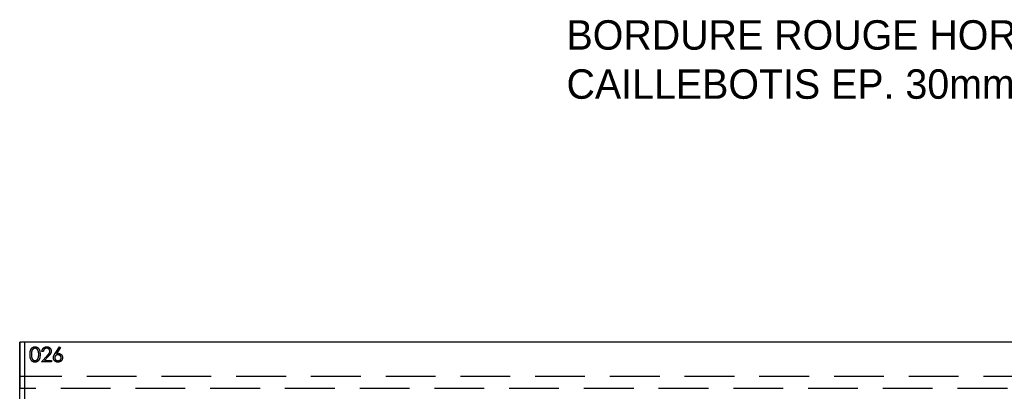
# Model space of a CAD drawing. Header units: millimetres. Extents: x 146126 to 148218, y 45487 to 48965.
# Tile 13 of 14: x 146158 to 147162, y 48587 to 48965. Entities that reach past the tile are written whole.
import ezdxf

# ---------------------------------------------------------------- set-up
doc = ezdxf.new("R2010")
doc.units = ezdxf.units.MM
doc.header["$LTSCALE"] = 200
doc.linetypes.add('HIDDEN', pattern=[1.905, 1.27, -0.635])
doc.layers.add('Caillebotis', color=1, linetype='Continuous')
doc.layers.add('Plancher intermediaire', color=7, linetype='Continuous')

msp = doc.modelspace()

# ---------------------------------------------------------------- linework, layer by layer
at = {"layer": 'Caillebotis'}
for p, q in [((146162.5, 48636.9), (146162.5, 48426.9)), ((148162.5, 48636.9), (146162.5, 48636.9))]:
    msp.add_line(p, q, dxfattribs=at)
at = {"layer": 'Plancher intermediaire', "linetype": 'HIDDEN'}
for p, q in [((146157.5, 48536.9), (146157.5, 48636.9)), ((146157.5, 48636.9), (146157.5, 48601.9)), ((146181.5, 48627.3), (146180.2, 48627.3)), ((146193.6, 48625.4), (146198.1, 48632.3)), ((146199.1, 48631.5), (146195.2, 48625.4)), ((146198.1, 48632.3), (146199.1, 48631.5)), ((146179.6, 48616.9), (146185.4, 48623.1)), ((146189.8, 48616.9), (146179.6, 48616.9)), ((146186.6, 48622.4), (146182.8, 48618.4)), ((146182.8, 48618.4), (146189.8, 48618.4)), ((146189.8, 48618.4), (146189.8, 48616.9)), ((146157.5, 48601.9), (146157.5, 48589.9)), ((146157.5, 48589.9), (146157.5, 48601.9))]:
    msp.add_line(p, q, dxfattribs=at)
at = {"layer": 'Plancher intermediaire', "linetype": 'HIDDEN', "ltscale": 0.2}
for p, q in [((148105.5, 48636.9), (146157.5, 48636.9)), ((148105.5, 48601.9), (146157.5, 48601.9)), ((148155.2, 48589.9), (146157.5, 48589.9))]:
    msp.add_line(p, q, dxfattribs=at)
at = {"layer": 'Plancher intermediaire', "linetype": 'HIDDEN'}
for points, knots in [([(146168.1, 48624.4), (146168.1, 48624.6), (146168.1, 48625.1), (146168.1, 48625.8), (146168.2, 48626.4), (146168.2, 48627), (146168.3, 48627.6), (146168.4, 48628.1), (146168.6, 48628.6), (146168.7, 48629), (146168.9, 48629.4), (146169.1, 48629.8), (146169.3, 48630.1), (146169.5, 48630.4), (146169.7, 48630.7), (146170, 48631), (146170.2, 48631.2), (146170.5, 48631.5), (146170.8, 48631.6), (146171.1, 48631.8), (146171.4, 48632), (146171.7, 48632.1), (146172.1, 48632.2), (146172.4, 48632.2), (146172.7, 48632.3), (146173, 48632.3), (146173.1, 48632.3)], [0, 0, 0, 0, 0.068595, 0.133246, 0.194313, 0.251279, 0.304513, 0.354235, 0.400481, 0.443411, 0.484015, 0.523252, 0.561042, 0.5979, 0.633518, 0.668314, 0.702496, 0.736685, 0.770293, 0.803437, 0.835913, 0.86846, 0.900847, 0.933467, 0.966258, 1, 1, 1, 1]), ([(146168.1, 48624.4), (146168.1, 48624.6), (146168.1, 48625.1), (146168.1, 48625.8), (146168.2, 48626.4), (146168.2, 48627), (146168.3, 48627.6), (146168.4, 48628.1), (146168.6, 48628.6), (146168.7, 48629), (146168.9, 48629.4), (146169.1, 48629.8), (146169.3, 48630.1), (146169.5, 48630.4), (146169.7, 48630.7), (146170, 48631), (146170.2, 48631.2), (146170.5, 48631.5), (146170.8, 48631.6), (146171.1, 48631.8), (146171.4, 48632), (146171.7, 48632.1), (146172.1, 48632.2), (146172.4, 48632.2), (146172.7, 48632.3), (146173, 48632.3), (146173.1, 48632.3)], [0, 0, 0, 0, 0.068595, 0.133246, 0.194313, 0.251279, 0.304513, 0.354235, 0.400481, 0.443411, 0.484015, 0.523252, 0.561042, 0.5979, 0.633518, 0.668314, 0.702496, 0.736685, 0.770293, 0.803437, 0.835913, 0.86846, 0.900847, 0.933467, 0.966258, 1, 1, 1, 1]), ([(146173.1, 48616.5), (146173, 48616.5), (146172.7, 48616.5), (146172.4, 48616.6), (146172.1, 48616.6), (146171.7, 48616.7), (146171.4, 48616.8), (146171.1, 48617), (146170.8, 48617.2), (146170.5, 48617.3), (146170.2, 48617.6), (146170, 48617.8), (146169.7, 48618.1), (146169.5, 48618.4), (146169.3, 48618.7), (146169.1, 48619), (146168.9, 48619.4), (146168.7, 48619.8), (146168.6, 48620.3), (146168.4, 48620.7), (146168.3, 48621.2), (146168.2, 48621.8), (146168.2, 48622.4), (146168.1, 48623), (146168.1, 48623.7), (146168.1, 48624.2), (146168.1, 48624.4)], [0, 0, 0, 0, 0.033787, 0.066622, 0.099285, 0.131361, 0.163585, 0.196104, 0.228902, 0.262158, 0.295991, 0.330218, 0.36506, 0.400951, 0.43762, 0.475708, 0.515381, 0.556414, 0.599765, 0.646424, 0.696431, 0.749782, 0.806573, 0.867436, 0.931887, 1, 1, 1, 1]), ([(146173.1, 48616.5), (146173, 48616.5), (146172.7, 48616.5), (146172.4, 48616.6), (146172.1, 48616.6), (146171.7, 48616.7), (146171.4, 48616.8), (146171.1, 48617), (146170.8, 48617.2), (146170.5, 48617.3), (146170.2, 48617.6), (146170, 48617.8), (146169.7, 48618.1), (146169.5, 48618.4), (146169.3, 48618.7), (146169.1, 48619), (146168.9, 48619.4), (146168.7, 48619.8), (146168.6, 48620.3), (146168.4, 48620.7), (146168.3, 48621.2), (146168.2, 48621.8), (146168.2, 48622.4), (146168.1, 48623), (146168.1, 48623.7), (146168.1, 48624.2), (146168.1, 48624.4)], [0, 0, 0, 0, 0.033787, 0.066622, 0.099285, 0.131361, 0.163585, 0.196104, 0.228902, 0.262158, 0.295991, 0.330218, 0.36506, 0.400951, 0.43762, 0.475708, 0.515381, 0.556414, 0.599765, 0.646424, 0.696431, 0.749782, 0.806573, 0.867436, 0.931887, 1, 1, 1, 1]), ([(146173.1, 48630.8), (146173, 48630.7), (146172.6, 48630.7), (146172.2, 48630.6), (146171.7, 48630.4), (146171.3, 48630.2), (146171, 48629.9), (146170.8, 48629.7), (146170.6, 48629.5), (146170.5, 48629.3), (146170.3, 48629), (146170.1, 48628.8), (146170, 48628.5), (146169.9, 48628.2), (146169.8, 48627.8), (146169.7, 48627.4), (146169.6, 48627), (146169.5, 48626.6), (146169.5, 48626.1), (146169.5, 48625.6), (146169.4, 48625), (146169.4, 48624.6), (146169.4, 48624.4)], [0, 0, 0, 0, 0.060387, 0.120883, 0.182755, 0.247811, 0.281299, 0.315088, 0.349702, 0.384857, 0.420966, 0.458511, 0.497175, 0.537602, 0.580503, 0.627468, 0.678388, 0.733983, 0.793747, 0.857714, 0.926698, 1, 1, 1, 1]), ([(146173.1, 48630.8), (146173, 48630.7), (146172.6, 48630.7), (146172.2, 48630.6), (146171.7, 48630.4), (146171.3, 48630.2), (146171, 48629.9), (146170.8, 48629.7), (146170.6, 48629.5), (146170.5, 48629.3), (146170.3, 48629), (146170.1, 48628.8), (146170, 48628.5), (146169.9, 48628.2), (146169.8, 48627.8), (146169.7, 48627.4), (146169.6, 48627), (146169.5, 48626.6), (146169.5, 48626.1), (146169.5, 48625.6), (146169.4, 48625), (146169.4, 48624.6), (146169.4, 48624.4)], [0, 0, 0, 0, 0.060387, 0.120883, 0.182755, 0.247811, 0.281299, 0.315088, 0.349702, 0.384857, 0.420966, 0.458511, 0.497175, 0.537602, 0.580503, 0.627468, 0.678388, 0.733983, 0.793747, 0.857714, 0.926698, 1, 1, 1, 1]), ([(146169.4, 48624.4), (146169.4, 48624.2), (146169.4, 48623.8), (146169.5, 48623.3), (146169.5, 48622.7), (146169.5, 48622.2), (146169.6, 48621.8), (146169.7, 48621.4), (146169.8, 48621), (146169.9, 48620.7), (146170, 48620.3), (146170.1, 48620.1), (146170.3, 48619.8), (146170.4, 48619.5), (146170.6, 48619.3), (146170.8, 48619.1), (146171, 48618.9), (146171.3, 48618.7), (146171.7, 48618.4), (146172.2, 48618.2), (146172.6, 48618.1), (146173, 48618.1), (146173.1, 48618.1)], [0, 0, 0, 0, 0.0729511, 0.1415837, 0.2059265, 0.2653014, 0.3205972, 0.3718165, 0.4187898, 0.4616987, 0.5021336, 0.5408043, 0.5781805, 0.6142969, 0.6496782, 0.6842995, 0.718359, 0.7520809, 0.8176524, 0.8797221, 0.9399656, 1, 1, 1, 1]), ([(146169.4, 48624.4), (146169.4, 48624.2), (146169.4, 48623.8), (146169.5, 48623.3), (146169.5, 48622.7), (146169.5, 48622.2), (146169.6, 48621.8), (146169.7, 48621.4), (146169.8, 48621), (146169.9, 48620.7), (146170, 48620.3), (146170.1, 48620.1), (146170.3, 48619.8), (146170.4, 48619.5), (146170.6, 48619.3), (146170.8, 48619.1), (146171, 48618.9), (146171.3, 48618.7), (146171.7, 48618.4), (146172.2, 48618.2), (146172.6, 48618.1), (146173, 48618.1), (146173.1, 48618.1)], [0, 0, 0, 0, 0.0729511, 0.1415837, 0.2059265, 0.2653014, 0.3205972, 0.3718165, 0.4187898, 0.4616987, 0.5021336, 0.5408043, 0.5781805, 0.6142969, 0.6496782, 0.6842995, 0.718359, 0.7520809, 0.8176524, 0.8797221, 0.9399656, 1, 1, 1, 1]), ([(146173.1, 48632.3), (146173.2, 48632.3), (146173.5, 48632.3), (146173.8, 48632.2), (146174.1, 48632.2), (146174.5, 48632.1), (146174.8, 48632), (146175.1, 48631.8), (146175.4, 48631.7), (146175.7, 48631.5), (146176, 48631.2), (146176.3, 48631), (146176.5, 48630.7), (146176.8, 48630.4), (146177, 48630.1), (146177.2, 48629.7), (146177.4, 48629.3), (146177.6, 48628.9), (146177.8, 48628.5), (146177.9, 48628), (146178, 48627.5), (146178.1, 48626.9), (146178.2, 48626.4), (146178.2, 48625.7), (146178.3, 48625.1), (146178.3, 48624.6), (146178.3, 48624.4)], [0, 0, 0, 0, 0.033788, 0.067194, 0.099862, 0.132567, 0.165151, 0.197913, 0.231319, 0.265083, 0.299255, 0.334399, 0.369943, 0.406284, 0.444064, 0.482998, 0.523354, 0.565537, 0.609613, 0.656391, 0.705885, 0.758325, 0.813832, 0.872795, 0.934722, 1, 1, 1, 1]), ([(146173.1, 48632.3), (146173.2, 48632.3), (146173.5, 48632.3), (146173.8, 48632.2), (146174.1, 48632.2), (146174.5, 48632.1), (146174.8, 48632), (146175.1, 48631.8), (146175.4, 48631.7), (146175.7, 48631.5), (146176, 48631.2), (146176.3, 48631), (146176.5, 48630.7), (146176.8, 48630.4), (146177, 48630.1), (146177.2, 48629.7), (146177.4, 48629.3), (146177.6, 48628.9), (146177.8, 48628.5), (146177.9, 48628), (146178, 48627.5), (146178.1, 48626.9), (146178.2, 48626.4), (146178.2, 48625.7), (146178.3, 48625.1), (146178.3, 48624.6), (146178.3, 48624.4)], [0, 0, 0, 0, 0.033788, 0.067194, 0.099862, 0.132567, 0.165151, 0.197913, 0.231319, 0.265083, 0.299255, 0.334399, 0.369943, 0.406284, 0.444064, 0.482998, 0.523354, 0.565537, 0.609613, 0.656391, 0.705885, 0.758325, 0.813832, 0.872795, 0.934722, 1, 1, 1, 1]), ([(146176.9, 48624.4), (146176.9, 48624.6), (146176.9, 48624.9), (146176.9, 48625.5), (146176.9, 48625.9), (146176.8, 48626.4), (146176.7, 48626.9), (146176.7, 48627.3), (146176.5, 48627.7), (146176.4, 48628), (146176.3, 48628.4), (146176.1, 48628.7), (146176, 48629), (146175.8, 48629.3), (146175.6, 48629.5), (146175.4, 48629.7), (146175.2, 48629.9), (146175, 48630.2), (146174.6, 48630.4), (146174.1, 48630.6), (146173.6, 48630.7), (146173.3, 48630.7), (146173.1, 48630.8)], [0, 0, 0, 0, 0.065681, 0.128486, 0.188175, 0.245106, 0.299448, 0.350823, 0.399942, 0.446672, 0.491255, 0.533376, 0.573853, 0.612526, 0.649597, 0.685532, 0.720106, 0.753838, 0.818925, 0.880493, 0.940311, 1, 1, 1, 1]), ([(146176.9, 48624.4), (146176.9, 48624.6), (146176.9, 48624.9), (146176.9, 48625.5), (146176.9, 48625.9), (146176.8, 48626.4), (146176.7, 48626.9), (146176.7, 48627.3), (146176.5, 48627.7), (146176.4, 48628), (146176.3, 48628.4), (146176.1, 48628.7), (146176, 48629), (146175.8, 48629.3), (146175.6, 48629.5), (146175.4, 48629.7), (146175.2, 48629.9), (146175, 48630.2), (146174.6, 48630.4), (146174.1, 48630.6), (146173.6, 48630.7), (146173.3, 48630.7), (146173.1, 48630.8)], [0, 0, 0, 0, 0.065681, 0.128486, 0.188175, 0.245106, 0.299448, 0.350823, 0.399942, 0.446672, 0.491255, 0.533376, 0.573853, 0.612526, 0.649597, 0.685532, 0.720106, 0.753838, 0.818925, 0.880493, 0.940311, 1, 1, 1, 1]), ([(146178.3, 48624.4), (146178.3, 48624.2), (146178.3, 48623.7), (146178.2, 48623.1), (146178.2, 48622.5), (146178.1, 48621.9), (146178, 48621.3), (146177.9, 48620.8), (146177.8, 48620.3), (146177.6, 48619.9), (146177.4, 48619.5), (146177.2, 48619.1), (146177, 48618.8), (146176.8, 48618.4), (146176.6, 48618.1), (146176.3, 48617.8), (146176, 48617.6), (146175.7, 48617.4), (146175.4, 48617.2), (146175.1, 48617), (146174.8, 48616.9), (146174.5, 48616.7), (146174.1, 48616.6), (146173.8, 48616.6), (146173.5, 48616.5), (146173.2, 48616.5), (146173.1, 48616.5)], [0, 0, 0, 0, 0.065063, 0.126773, 0.185516, 0.240765, 0.29298, 0.34225, 0.388919, 0.432776, 0.474628, 0.514775, 0.553606, 0.591426, 0.628028, 0.663804, 0.698984, 0.733591, 0.767628, 0.801208, 0.834264, 0.866981, 0.89972, 0.932702, 0.966176, 1, 1, 1, 1]), ([(146178.3, 48624.4), (146178.3, 48624.2), (146178.3, 48623.7), (146178.2, 48623.1), (146178.2, 48622.5), (146178.1, 48621.9), (146178, 48621.3), (146177.9, 48620.8), (146177.8, 48620.3), (146177.6, 48619.9), (146177.4, 48619.5), (146177.2, 48619.1), (146177, 48618.8), (146176.8, 48618.4), (146176.6, 48618.1), (146176.3, 48617.8), (146176, 48617.6), (146175.7, 48617.4), (146175.4, 48617.2), (146175.1, 48617), (146174.8, 48616.9), (146174.5, 48616.7), (146174.1, 48616.6), (146173.8, 48616.6), (146173.5, 48616.5), (146173.2, 48616.5), (146173.1, 48616.5)], [0, 0, 0, 0, 0.065063, 0.126773, 0.185516, 0.240765, 0.29298, 0.34225, 0.388919, 0.432776, 0.474628, 0.514775, 0.553606, 0.591426, 0.628028, 0.663804, 0.698984, 0.733591, 0.767628, 0.801208, 0.834264, 0.866981, 0.89972, 0.932702, 0.966176, 1, 1, 1, 1]), ([(146176.4, 48620.6), (146176.4, 48620.8), (146176.5, 48621), (146176.6, 48621.5), (146176.7, 48621.9), (146176.8, 48622.4), (146176.8, 48622.8), (146176.9, 48623.3), (146176.9, 48623.9), (146176.9, 48624.2), (146176.9, 48624.4)], [0, 0, 0, 0, 0.110588, 0.224542, 0.342503, 0.464324, 0.590756, 0.722227, 0.858843, 1, 1, 1, 1]), ([(146176.4, 48620.6), (146176.4, 48620.8), (146176.5, 48621), (146176.6, 48621.5), (146176.7, 48621.9), (146176.8, 48622.4), (146176.8, 48622.8), (146176.9, 48623.3), (146176.9, 48623.9), (146176.9, 48624.2), (146176.9, 48624.4)], [0, 0, 0, 0, 0.110588, 0.224542, 0.342503, 0.464324, 0.590756, 0.722227, 0.858843, 1, 1, 1, 1]), ([(146180.2, 48627.3), (146180.2, 48627.5), (146180.2, 48627.8), (146180.3, 48628.3), (146180.4, 48628.8), (146180.6, 48629.3), (146180.8, 48629.7), (146181, 48630.1), (146181.3, 48630.5), (146181.6, 48630.9), (146182, 48631.2), (146182.4, 48631.5), (146182.8, 48631.7), (146183.2, 48631.9), (146183.6, 48632.1), (146184.1, 48632.2), (146184.6, 48632.3), (146184.9, 48632.3), (146185.1, 48632.3)], [0, 0, 0, 0, 0.0687908, 0.1351033, 0.1989787, 0.2619043, 0.323495, 0.3851954, 0.4469692, 0.5097648, 0.5722506, 0.6334052, 0.6932512, 0.7525832, 0.8125793, 0.8732751, 0.9355499, 1, 1, 1, 1]), ([(146180.2, 48627.3), (146180.2, 48627.5), (146180.2, 48627.8), (146180.3, 48628.3), (146180.4, 48628.8), (146180.6, 48629.3), (146180.8, 48629.7), (146181, 48630.1), (146181.3, 48630.5), (146181.6, 48630.9), (146182, 48631.2), (146182.4, 48631.5), (146182.8, 48631.7), (146183.2, 48631.9), (146183.6, 48632.1), (146184.1, 48632.2), (146184.6, 48632.3), (146184.9, 48632.3), (146185.1, 48632.3)], [0, 0, 0, 0, 0.0687908, 0.1351033, 0.1989787, 0.2619043, 0.323495, 0.3851954, 0.4469692, 0.5097648, 0.5722506, 0.6334052, 0.6932512, 0.7525832, 0.8125793, 0.8732751, 0.9355499, 1, 1, 1, 1]), ([(146185, 48630.8), (146184.9, 48630.7), (146184.7, 48630.7), (146184.3, 48630.7), (146184, 48630.6), (146183.7, 48630.5), (146183.4, 48630.4), (146183.1, 48630.2), (146182.9, 48630.1), (146182.6, 48629.8), (146182.4, 48629.6), (146182.2, 48629.3), (146182, 48629.1), (146181.9, 48628.7), (146181.7, 48628.4), (146181.7, 48628.1), (146181.6, 48627.7), (146181.6, 48627.4), (146181.5, 48627.3)], [0, 0, 0, 0, 0.064439, 0.126547, 0.186887, 0.245878, 0.304041, 0.362191, 0.420976, 0.48066, 0.5406, 0.600689, 0.661936, 0.724443, 0.789038, 0.856314, 0.926352, 1, 1, 1, 1]), ([(146185, 48630.8), (146184.9, 48630.7), (146184.7, 48630.7), (146184.3, 48630.7), (146184, 48630.6), (146183.7, 48630.5), (146183.4, 48630.4), (146183.1, 48630.2), (146182.9, 48630.1), (146182.6, 48629.8), (146182.4, 48629.6), (146182.2, 48629.3), (146182, 48629.1), (146181.9, 48628.7), (146181.7, 48628.4), (146181.7, 48628.1), (146181.6, 48627.7), (146181.6, 48627.4), (146181.5, 48627.3)], [0, 0, 0, 0, 0.064439, 0.126547, 0.186887, 0.245878, 0.304041, 0.362191, 0.420976, 0.48066, 0.5406, 0.600689, 0.661936, 0.724443, 0.789038, 0.856314, 0.926352, 1, 1, 1, 1]), ([(146188.3, 48627.7), (146188.3, 48627.8), (146188.3, 48628), (146188.2, 48628.3), (146188.1, 48628.6), (146188, 48628.9), (146187.9, 48629.1), (146187.7, 48629.4), (146187.6, 48629.6), (146187.3, 48629.9), (146187.1, 48630.1), (146186.8, 48630.3), (146186.6, 48630.4), (146186.3, 48630.5), (146186, 48630.6), (146185.7, 48630.7), (146185.4, 48630.7), (146185.1, 48630.7), (146185, 48630.8)], [0, 0, 0, 0, 0.061965, 0.122122, 0.180988, 0.239933, 0.299906, 0.359989, 0.421776, 0.486576, 0.551535, 0.615018, 0.677259, 0.73973, 0.80305, 0.866495, 0.931973, 1, 1, 1, 1]), ([(146188.3, 48627.7), (146188.3, 48627.8), (146188.3, 48628), (146188.2, 48628.3), (146188.1, 48628.6), (146188, 48628.9), (146187.9, 48629.1), (146187.7, 48629.4), (146187.6, 48629.6), (146187.3, 48629.9), (146187.1, 48630.1), (146186.8, 48630.3), (146186.6, 48630.4), (146186.3, 48630.5), (146186, 48630.6), (146185.7, 48630.7), (146185.4, 48630.7), (146185.1, 48630.7), (146185, 48630.8)], [0, 0, 0, 0, 0.061965, 0.122122, 0.180988, 0.239933, 0.299906, 0.359989, 0.421776, 0.486576, 0.551535, 0.615018, 0.677259, 0.73973, 0.80305, 0.866495, 0.931973, 1, 1, 1, 1]), ([(146185.1, 48632.3), (146185.3, 48632.3), (146185.6, 48632.3), (146186, 48632.2), (146186.5, 48632.1), (146186.9, 48632), (146187.3, 48631.8), (146187.7, 48631.5), (146188, 48631.3), (146188.4, 48631), (146188.7, 48630.6), (146188.9, 48630.3), (146189.1, 48629.9), (146189.3, 48629.5), (146189.4, 48629.1), (146189.5, 48628.7), (146189.6, 48628.3), (146189.6, 48628), (146189.6, 48627.8)], [0, 0, 0, 0, 0.069475, 0.136517, 0.200789, 0.26383, 0.325735, 0.387291, 0.449509, 0.512968, 0.576275, 0.63758, 0.697903, 0.757172, 0.816599, 0.876653, 0.93729, 1, 1, 1, 1]), ([(146185.1, 48632.3), (146185.3, 48632.3), (146185.6, 48632.3), (146186, 48632.2), (146186.5, 48632.1), (146186.9, 48632), (146187.3, 48631.8), (146187.7, 48631.5), (146188, 48631.3), (146188.4, 48631), (146188.7, 48630.6), (146188.9, 48630.3), (146189.1, 48629.9), (146189.3, 48629.5), (146189.4, 48629.1), (146189.5, 48628.7), (146189.6, 48628.3), (146189.6, 48628), (146189.6, 48627.8)], [0, 0, 0, 0, 0.069475, 0.136517, 0.200789, 0.26383, 0.325735, 0.387291, 0.449509, 0.512968, 0.576275, 0.63758, 0.697903, 0.757172, 0.816599, 0.876653, 0.93729, 1, 1, 1, 1]), ([(146185.4, 48623.1), (146185.6, 48623.3), (146185.8, 48623.5), (146186.2, 48624), (146186.6, 48624.3), (146186.9, 48624.7), (146187.2, 48625), (146187.4, 48625.3), (146187.6, 48625.6), (146187.8, 48625.9), (146188, 48626.3), (146188.1, 48626.7), (146188.3, 48627.2), (146188.3, 48627.5), (146188.3, 48627.7)], [0, 0, 0, 0, 0.110803, 0.212829, 0.306101, 0.390647, 0.466924, 0.534481, 0.593587, 0.644557, 0.7362, 0.825024, 0.911986, 1, 1, 1, 1]), ([(146185.4, 48623.1), (146185.6, 48623.3), (146185.8, 48623.5), (146186.2, 48624), (146186.6, 48624.3), (146186.9, 48624.7), (146187.2, 48625), (146187.4, 48625.3), (146187.6, 48625.6), (146187.8, 48625.9), (146188, 48626.3), (146188.1, 48626.7), (146188.3, 48627.2), (146188.3, 48627.5), (146188.3, 48627.7)], [0, 0, 0, 0, 0.110803, 0.212829, 0.306101, 0.390647, 0.466924, 0.534481, 0.593587, 0.644557, 0.7362, 0.825024, 0.911986, 1, 1, 1, 1]), ([(146189.6, 48627.8), (146189.6, 48627.6), (146189.6, 48627.2), (146189.5, 48626.6), (146189.3, 48626), (146189.1, 48625.5), (146188.8, 48625.2), (146188.6, 48624.8), (146188.4, 48624.5), (146188.1, 48624.1), (146187.8, 48623.7), (146187.4, 48623.3), (146187, 48622.9), (146186.7, 48622.6), (146186.6, 48622.4)], [0, 0, 0, 0, 0.0987022, 0.1956723, 0.2924224, 0.3913425, 0.4444624, 0.5042288, 0.5703523, 0.6425458, 0.7222875, 0.8079211, 0.9004695, 1, 1, 1, 1]), ([(146189.6, 48627.8), (146189.6, 48627.6), (146189.6, 48627.2), (146189.5, 48626.6), (146189.3, 48626), (146189.1, 48625.5), (146188.8, 48625.2), (146188.6, 48624.8), (146188.4, 48624.5), (146188.1, 48624.1), (146187.8, 48623.7), (146187.4, 48623.3), (146187, 48622.9), (146186.7, 48622.6), (146186.6, 48622.4)], [0, 0, 0, 0, 0.0987022, 0.1956723, 0.2924224, 0.3913425, 0.4444624, 0.5042288, 0.5703523, 0.6425458, 0.7222875, 0.8079211, 0.9004695, 1, 1, 1, 1]), ([(146191.9, 48621.1), (146191.9, 48621.2), (146191.9, 48621.6), (146192, 48622), (146192.1, 48622.5), (146192.3, 48622.9), (146192.4, 48623.3), (146192.5, 48623.6), (146192.7, 48623.8), (146192.8, 48624.1), (146193, 48624.4), (146193.2, 48624.8), (146193.4, 48625.1), (146193.5, 48625.3), (146193.6, 48625.4)], [0, 0, 0, 0, 0.097818, 0.199726, 0.305276, 0.415811, 0.474472, 0.537274, 0.603657, 0.674299, 0.749834, 0.828598, 0.912378, 1, 1, 1, 1]), ([(146191.9, 48621.1), (146191.9, 48621.2), (146191.9, 48621.6), (146192, 48622), (146192.1, 48622.5), (146192.3, 48622.9), (146192.4, 48623.3), (146192.5, 48623.6), (146192.7, 48623.8), (146192.8, 48624.1), (146193, 48624.4), (146193.2, 48624.8), (146193.4, 48625.1), (146193.5, 48625.3), (146193.6, 48625.4)], [0, 0, 0, 0, 0.097818, 0.199726, 0.305276, 0.415811, 0.474472, 0.537274, 0.603657, 0.674299, 0.749834, 0.828598, 0.912378, 1, 1, 1, 1]), ([(146196.4, 48624), (146196.3, 48624), (146196.1, 48624), (146195.8, 48624), (146195.4, 48623.9), (146195.2, 48623.8), (146194.9, 48623.7), (146194.6, 48623.5), (146194.4, 48623.4), (146194.1, 48623.2), (146193.9, 48622.9), (146193.8, 48622.7), (146193.6, 48622.4), (146193.5, 48622.2), (146193.4, 48621.9), (146193.3, 48621.6), (146193.3, 48621.3), (146193.3, 48621.1), (146193.3, 48621)], [0, 0, 0, 0, 0.070599, 0.137901, 0.203196, 0.26679, 0.329106, 0.390654, 0.452653, 0.515748, 0.577926, 0.63893, 0.698351, 0.757296, 0.816394, 0.876267, 0.936817, 1, 1, 1, 1]), ([(146196.4, 48624), (146196.3, 48624), (146196.1, 48624), (146195.8, 48624), (146195.4, 48623.9), (146195.2, 48623.8), (146194.9, 48623.7), (146194.6, 48623.5), (146194.4, 48623.4), (146194.1, 48623.2), (146193.9, 48622.9), (146193.8, 48622.7), (146193.6, 48622.4), (146193.5, 48622.2), (146193.4, 48621.9), (146193.3, 48621.6), (146193.3, 48621.3), (146193.3, 48621.1), (146193.3, 48621)], [0, 0, 0, 0, 0.070599, 0.137901, 0.203196, 0.26679, 0.329106, 0.390654, 0.452653, 0.515748, 0.577926, 0.63893, 0.698351, 0.757296, 0.816394, 0.876267, 0.936817, 1, 1, 1, 1]), ([(146195.2, 48625.4), (146195.4, 48625.5), (146195.9, 48625.5), (146196.5, 48625.6), (146196.7, 48625.6)], [0, 0, 0, 0, 0.512659, 1, 1, 1, 1]), ([(146195.2, 48625.4), (146195.4, 48625.5), (146195.9, 48625.5), (146196.5, 48625.6), (146196.7, 48625.6)], [0, 0, 0, 0, 0.512659, 1, 1, 1, 1]), ([(146199.8, 48621), (146199.8, 48621.1), (146199.8, 48621.3), (146199.8, 48621.6), (146199.7, 48621.9), (146199.6, 48622.2), (146199.4, 48622.4), (146199.3, 48622.7), (146199.1, 48622.9), (146198.8, 48623.2), (146198.6, 48623.4), (146198.3, 48623.5), (146198, 48623.7), (146197.7, 48623.8), (146197.4, 48623.9), (146197.1, 48624), (146196.8, 48624), (146196.5, 48624), (146196.4, 48624)], [0, 0, 0, 0, 0.061138, 0.119994, 0.178225, 0.236256, 0.294929, 0.354716, 0.41673, 0.480664, 0.545832, 0.609758, 0.672971, 0.736017, 0.799839, 0.864775, 0.931088, 1, 1, 1, 1]), ([(146199.8, 48621), (146199.8, 48621.1), (146199.8, 48621.3), (146199.8, 48621.6), (146199.7, 48621.9), (146199.6, 48622.2), (146199.4, 48622.4), (146199.3, 48622.7), (146199.1, 48622.9), (146198.8, 48623.2), (146198.6, 48623.4), (146198.3, 48623.5), (146198, 48623.7), (146197.7, 48623.8), (146197.4, 48623.9), (146197.1, 48624), (146196.8, 48624), (146196.5, 48624), (146196.4, 48624)], [0, 0, 0, 0, 0.061138, 0.119994, 0.178225, 0.236256, 0.294929, 0.354716, 0.41673, 0.480664, 0.545832, 0.609758, 0.672971, 0.736017, 0.799839, 0.864775, 0.931088, 1, 1, 1, 1]), ([(146196.7, 48625.6), (146196.9, 48625.6), (146197.2, 48625.5), (146197.6, 48625.5), (146198, 48625.4), (146198.4, 48625.2), (146198.8, 48625.1), (146199.2, 48624.8), (146199.5, 48624.6), (146199.9, 48624.3), (146200.2, 48624), (146200.4, 48623.6), (146200.7, 48623.2), (146200.8, 48622.8), (146201, 48622.4), (146201.1, 48622), (146201.1, 48621.6), (146201.2, 48621.3), (146201.2, 48621.1)], [0, 0, 0, 0, 0.065231, 0.128405, 0.190067, 0.250943, 0.311546, 0.372863, 0.435024, 0.499072, 0.563091, 0.62551, 0.68668, 0.747283, 0.808563, 0.870742, 0.934341, 1, 1, 1, 1]), ([(146196.7, 48625.6), (146196.9, 48625.6), (146197.2, 48625.5), (146197.6, 48625.5), (146198, 48625.4), (146198.4, 48625.2), (146198.8, 48625.1), (146199.2, 48624.8), (146199.5, 48624.6), (146199.9, 48624.3), (146200.2, 48624), (146200.4, 48623.6), (146200.7, 48623.2), (146200.8, 48622.8), (146201, 48622.4), (146201.1, 48622), (146201.1, 48621.6), (146201.2, 48621.3), (146201.2, 48621.1)], [0, 0, 0, 0, 0.065231, 0.128405, 0.190067, 0.250943, 0.311546, 0.372863, 0.435024, 0.499072, 0.563091, 0.62551, 0.68668, 0.747283, 0.808563, 0.870742, 0.934341, 1, 1, 1, 1]), ([(146173.1, 48618.1), (146173.3, 48618.1), (146173.6, 48618.1), (146174.1, 48618.2), (146174.6, 48618.4), (146175, 48618.6), (146175.2, 48618.9), (146175.4, 48619.1), (146175.6, 48619.3), (146175.8, 48619.5), (146176, 48619.8), (146176.1, 48620), (146176.2, 48620.3), (146176.3, 48620.5), (146176.4, 48620.6)], [0, 0, 0, 0, 0.112813, 0.225394, 0.339595, 0.459675, 0.521735, 0.583926, 0.648174, 0.713881, 0.781004, 0.851451, 0.924051, 1, 1, 1, 1]), ([(146173.1, 48618.1), (146173.3, 48618.1), (146173.6, 48618.1), (146174.1, 48618.2), (146174.6, 48618.4), (146175, 48618.6), (146175.2, 48618.9), (146175.4, 48619.1), (146175.6, 48619.3), (146175.8, 48619.5), (146176, 48619.8), (146176.1, 48620), (146176.2, 48620.3), (146176.3, 48620.5), (146176.4, 48620.6)], [0, 0, 0, 0, 0.112813, 0.225394, 0.339595, 0.459675, 0.521735, 0.583926, 0.648174, 0.713881, 0.781004, 0.851451, 0.924051, 1, 1, 1, 1]), ([(146196.5, 48616.5), (146196.3, 48616.5), (146195.9, 48616.5), (146195.3, 48616.7), (146194.7, 48616.8), (146194.2, 48617.1), (146193.7, 48617.4), (146193.2, 48617.8), (146192.8, 48618.3), (146192.5, 48618.8), (146192.3, 48619.3), (146192.1, 48619.9), (146192, 48620.5), (146191.9, 48620.9), (146191.9, 48621.1)], [0, 0, 0, 0, 0.084335, 0.167052, 0.249566, 0.33274, 0.415915, 0.497828, 0.580373, 0.6646, 0.749467, 0.83251, 0.915639, 1, 1, 1, 1]), ([(146196.5, 48616.5), (146196.3, 48616.5), (146195.9, 48616.5), (146195.3, 48616.7), (146194.7, 48616.8), (146194.2, 48617.1), (146193.7, 48617.4), (146193.2, 48617.8), (146192.8, 48618.3), (146192.5, 48618.8), (146192.3, 48619.3), (146192.1, 48619.9), (146192, 48620.5), (146191.9, 48620.9), (146191.9, 48621.1)], [0, 0, 0, 0, 0.084335, 0.167052, 0.249566, 0.33274, 0.415915, 0.497828, 0.580373, 0.6646, 0.749467, 0.83251, 0.915639, 1, 1, 1, 1]), ([(146193.3, 48621), (146193.3, 48620.9), (146193.3, 48620.7), (146193.3, 48620.4), (146193.4, 48620.2), (146193.5, 48619.9), (146193.6, 48619.6), (146193.8, 48619.4), (146194, 48619.1), (146194.2, 48618.9), (146194.5, 48618.7), (146194.7, 48618.5), (146195, 48618.4), (146195.3, 48618.3), (146195.6, 48618.2), (146195.9, 48618.1), (146196.2, 48618.1), (146196.4, 48618.1), (146196.5, 48618.1)], [0, 0, 0, 0, 0.061842, 0.121262, 0.180746, 0.239231, 0.298308, 0.358183, 0.420359, 0.484792, 0.549938, 0.613718, 0.676681, 0.739154, 0.8022, 0.86674, 0.93205, 1, 1, 1, 1]), ([(146193.3, 48621), (146193.3, 48620.9), (146193.3, 48620.7), (146193.3, 48620.4), (146193.4, 48620.2), (146193.5, 48619.9), (146193.6, 48619.6), (146193.8, 48619.4), (146194, 48619.1), (146194.2, 48618.9), (146194.5, 48618.7), (146194.7, 48618.5), (146195, 48618.4), (146195.3, 48618.3), (146195.6, 48618.2), (146195.9, 48618.1), (146196.2, 48618.1), (146196.4, 48618.1), (146196.5, 48618.1)], [0, 0, 0, 0, 0.061842, 0.121262, 0.180746, 0.239231, 0.298308, 0.358183, 0.420359, 0.484792, 0.549938, 0.613718, 0.676681, 0.739154, 0.8022, 0.86674, 0.93205, 1, 1, 1, 1]), ([(146201.2, 48621.1), (146201.2, 48620.9), (146201.1, 48620.5), (146201, 48619.9), (146200.8, 48619.3), (146200.6, 48618.8), (146200.2, 48618.3), (146199.8, 48617.8), (146199.4, 48617.5), (146198.9, 48617.1), (146198.3, 48616.9), (146197.7, 48616.7), (146197.1, 48616.5), (146196.7, 48616.5), (146196.5, 48616.5)], [0, 0, 0, 0, 0.085948, 0.169125, 0.250399, 0.33229, 0.413364, 0.494172, 0.576022, 0.660757, 0.745783, 0.830044, 0.914028, 1, 1, 1, 1]), ([(146201.2, 48621.1), (146201.2, 48620.9), (146201.1, 48620.5), (146201, 48619.9), (146200.8, 48619.3), (146200.6, 48618.8), (146200.2, 48618.3), (146199.8, 48617.8), (146199.4, 48617.5), (146198.9, 48617.1), (146198.3, 48616.9), (146197.7, 48616.7), (146197.1, 48616.5), (146196.7, 48616.5), (146196.5, 48616.5)], [0, 0, 0, 0, 0.085948, 0.169125, 0.250399, 0.33229, 0.413364, 0.494172, 0.576022, 0.660757, 0.745783, 0.830044, 0.914028, 1, 1, 1, 1]), ([(146196.5, 48618.1), (146196.7, 48618.1), (146196.9, 48618.1), (146197.2, 48618.1), (146197.5, 48618.2), (146197.8, 48618.3), (146198.1, 48618.4), (146198.4, 48618.5), (146198.6, 48618.7), (146198.9, 48618.9), (146199.1, 48619.1), (146199.3, 48619.4), (146199.4, 48619.6), (146199.6, 48619.9), (146199.7, 48620.2), (146199.8, 48620.4), (146199.8, 48620.7), (146199.8, 48620.9), (146199.8, 48621)], [0, 0, 0, 0, 0.067962, 0.133283, 0.197835, 0.260892, 0.323377, 0.38635, 0.449638, 0.514795, 0.57924, 0.641814, 0.701359, 0.760727, 0.819222, 0.878716, 0.938147, 1, 1, 1, 1]), ([(146196.5, 48618.1), (146196.7, 48618.1), (146196.9, 48618.1), (146197.2, 48618.1), (146197.5, 48618.2), (146197.8, 48618.3), (146198.1, 48618.4), (146198.4, 48618.5), (146198.6, 48618.7), (146198.9, 48618.9), (146199.1, 48619.1), (146199.3, 48619.4), (146199.4, 48619.6), (146199.6, 48619.9), (146199.7, 48620.2), (146199.8, 48620.4), (146199.8, 48620.7), (146199.8, 48620.9), (146199.8, 48621)], [0, 0, 0, 0, 0.067962, 0.133283, 0.197835, 0.260892, 0.323377, 0.38635, 0.449638, 0.514795, 0.57924, 0.641814, 0.701359, 0.760727, 0.819222, 0.878716, 0.938147, 1, 1, 1, 1])]:
    msp.add_open_spline(points, degree=3, knots=knots, dxfattribs=at)

# ---------------------------------------------------------------- texts
at = {"insert": (146715.1, 48964.9), "char_height": 30, "attachment_point": 1}
msp.add_mtext_dynamic_manual_height_columns('BORDURE ROUGE HORS TOUT\\PCAILLEBOTIS EP. 30mm', width=1169.375, gutter_width=17.5, heights=[0], dxfattribs=at)

doc.saveas('drawing.dxf')
